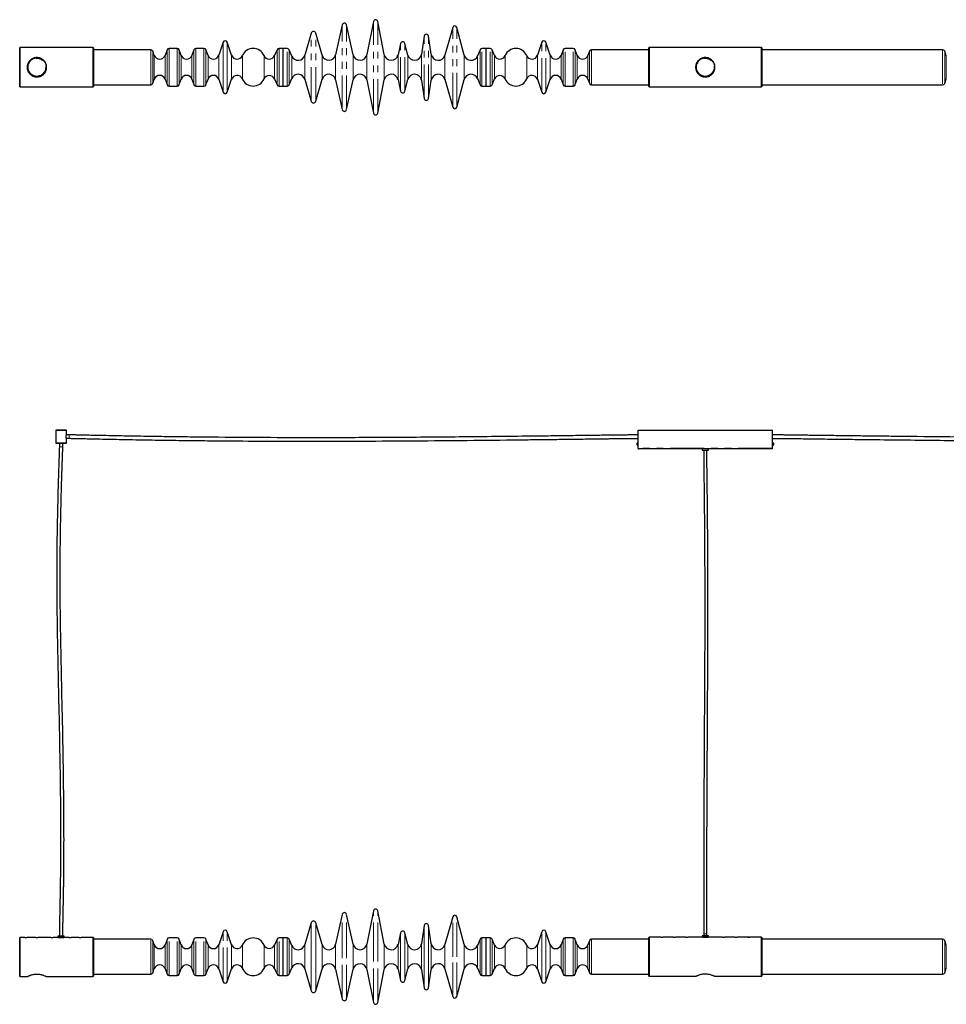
# Model space of a CAD drawing. Header units: millimetres. Extents: x 350 to 3714, y 780 to 2611.
# Tile 1 of 2: x 350 to 2073, y 780 to 2611. Entities that reach past the tile are written whole.
import ezdxf

# ---------------------------------------------------------------- set-up
doc = ezdxf.new("R2010")
doc.units = ezdxf.units.MM
doc.header["$LTSCALE"] = 10
doc.linetypes.add('PHANTOM', pattern=[12.7, 6.35, -1.27, 1.27, -1.27, 1.27, -1.27])

msp = doc.modelspace()

# ---------------------------------------------------------------- linework, layer by layer
at = {"color": 7, "linetype": 'Continuous', "lineweight": 25}
for p, q in [((950.1, 2601.8), (937.7, 2546.1)), ((970.3, 2546.1), (957.9, 2601.8)), ((1008.1, 2608.2), (995.7, 2546.4)), ((1028.2, 2546.4), (1015.9, 2608.2)), ((892.2, 2586.2), (880.5, 2545.3)), ((912.5, 2545.3), (900.8, 2586.2)), ((1155.6, 2597), (1141, 2545.4)), ((1176.9, 2545.6), (1163.4, 2596.9)), ((728.6, 2569.4), (720.5, 2545.2)), ((744.3, 2545.2), (736.2, 2569.4)), ((1058.6, 2567.3), (1053.7, 2546)), ((1071.9, 2545.7), (1066.4, 2567.4)), ((1102.5, 2581), (1097.3, 2547)), ((1115.6, 2547), (1110.4, 2581)), ((1321.1, 2569.4), (1313, 2545.2)), ((1336.8, 2545.2), (1328.7, 2569.4)), ((350.4, 2559.4), (350.1, 2559.1)), ((350.1, 2486.7), (350.1, 2559.1)), ((486.6, 2559.4), (350.4, 2559.4)), ((350.4, 2559.4), (350.4, 2486.4)), ((487.1, 2558.9), (486.6, 2559.4)), ((486.6, 2486.4), (486.6, 2559.4)), ((487.1, 2558.9), (487.1, 2486.9)), ((593.8, 2555.4), (487.1, 2555.4)), ((600.4, 2544.9), (597.5, 2552.8)), ((624.2, 2555.3), (620.4, 2544.9)), ((642.9, 2557.9), (627.9, 2557.9)), ((650.4, 2544.9), (646.6, 2555.3)), ((674.2, 2555.3), (670.4, 2544.9)), ((692.9, 2557.9), (677.9, 2557.9)), ((700.4, 2544.9), (696.6, 2555.3)), ((828.7, 2555.5), (824.1, 2544.6)), ((839.9, 2557.9), (832.4, 2557.9)), ((847.4, 2557.9), (839.9, 2557.9)), ((839.9, 2487.9), (839.9, 2557.9)), ((839.9, 2522.9), (839.9, 2557.9)), ((856, 2543.8), (851.1, 2555.5)), ((1206.2, 2555.4), (1201.5, 2544)), ((1217.4, 2557.9), (1209.9, 2557.9)), ((1224.9, 2557.9), (1217.4, 2557.9)), ((1217.4, 2487.9), (1217.4, 2557.9)), ((1217.4, 2487.9), (1217.4, 2557.9)), ((1233.2, 2544.6), (1228.6, 2555.5)), ((1360.7, 2555.3), (1356.9, 2544.9)), ((1379.4, 2557.9), (1364.4, 2557.9)), ((1386.9, 2544.9), (1383.1, 2555.3)), ((1409.8, 2552.8), (1406.9, 2544.9)), ((1520.1, 2555.4), (1413.5, 2555.4)), ((1520.6, 2559.4), (1520.1, 2558.9)), ((1520.1, 2486.9), (1520.1, 2558.9)), ((1729.6, 2559.4), (1520.6, 2559.4)), ((1520.6, 2559.4), (1520.6, 2486.4)), ((1730.1, 2558.9), (1729.6, 2559.4)), ((1729.6, 2486.4), (1729.6, 2559.4)), ((1730.1, 2558.9), (1730.1, 2486.9)), ((2066.6, 2555.4), (1730.1, 2555.4)), ((2073.4, 2544.5), (2070.4, 2552.8)), ((839.9, 2487.9), (839.9, 2522.9)), ((597.5, 2493.1), (600.4, 2500.9)), ((620.4, 2500.9), (624.2, 2490.6)), ((646.6, 2490.6), (650.4, 2500.9)), ((670.4, 2500.9), (674.2, 2490.6)), ((696.6, 2490.6), (700.4, 2500.9)), ((720.5, 2500.7), (728.6, 2476.4)), ((736.2, 2476.4), (744.3, 2500.7)), ((824.1, 2501.2), (828.7, 2490.4)), ((851.1, 2490.4), (856, 2502)), ((880.5, 2500.5), (892.2, 2459.7)), ((900.8, 2459.7), (912.5, 2500.5)), ((937.7, 2499.8), (950.1, 2444.1)), ((957.9, 2444.1), (970.3, 2499.8)), ((995.7, 2499.5), (1008.1, 2437.6)), ((1015.9, 2437.6), (1028.2, 2499.5)), ((1053.7, 2499.9), (1058.6, 2478.5)), ((1066.4, 2478.4), (1071.9, 2500.1)), ((1097.3, 2498.9), (1102.5, 2464.8)), ((1110.4, 2464.8), (1115.6, 2498.9)), ((1141, 2500.5), (1155.6, 2448.8)), ((1163.4, 2448.9), (1176.9, 2500.2)), ((1201.5, 2501.8), (1206.2, 2490.4)), ((1228.6, 2490.4), (1233.2, 2501.2)), ((1313, 2500.7), (1321.1, 2476.4)), ((1328.7, 2476.4), (1336.8, 2500.7)), ((1356.9, 2500.9), (1360.7, 2490.6)), ((1383.1, 2490.6), (1386.9, 2500.9)), ((1406.9, 2500.9), (1409.8, 2493.1)), ((2070.4, 2493.1), (2073.4, 2501.3)), ((350.1, 2486.7), (350.4, 2486.4)), ((350.4, 2486.4), (486.6, 2486.4)), ((486.6, 2486.4), (487.1, 2486.9)), ((487.1, 2490.4), (593.8, 2490.4)), ((627.9, 2487.9), (642.9, 2487.9)), ((677.9, 2487.9), (692.9, 2487.9)), ((832.4, 2487.9), (839.9, 2487.9)), ((839.9, 2487.9), (847.4, 2487.9)), ((1209.9, 2487.9), (1217.4, 2487.9)), ((1217.4, 2487.9), (1224.9, 2487.9)), ((1364.4, 2487.9), (1379.4, 2487.9)), ((1413.5, 2490.4), (1520.1, 2490.4)), ((1520.1, 2486.9), (1520.6, 2486.4)), ((1520.6, 2486.4), (1729.6, 2486.4)), ((1729.6, 2486.4), (1730.1, 2486.9)), ((1730.1, 2490.4), (2066.6, 2490.4)), ((417.4, 1848), (417.1, 1847.7)), ((417.1, 1847.7), (417.1, 1824)), ((437.1, 1847.7), (417.1, 1847.7)), ((417.4, 1848), (436.8, 1848)), ((436.6, 1833), (436.6, 1836.2)), ((437.1, 1833), (436.6, 1833)), ((437.1, 1847.7), (436.8, 1848)), ((437.1, 1839.4), (437.1, 1847.7)), ((442.1, 1839.2), (437.1, 1839.2)), ((437.1, 1832.8), (442.1, 1832.8)), ((437.1, 1824), (437.1, 1832.8)), ((1500.1, 1814.5), (1500.1, 1848)), ((1500.1, 1848), (1750.1, 1848)), ((1750.1, 1814.5), (1750.1, 1848)), ((417.1, 1824), (417.6, 1823.5)), ((417.1, 1824), (437.1, 1824)), ((436.6, 1823.5), (417.6, 1823.5)), ((423.9, 1823.5), (423.9, 1817)), ((430.3, 1817), (430.3, 1823.5)), ((436.6, 1823.5), (437.1, 1824)), ((1498.5, 1820.5), (1498.5, 1823.5)), ((1500.1, 1824.8), (1499.8, 1824.8)), ((1499.8, 1819.1), (1500.1, 1819.1)), ((1750.4, 1824.8), (1750.1, 1824.8)), ((1750.1, 1819.1), (1750.4, 1819.1)), ((1751.8, 1823.5), (1751.8, 1820.5)), ((1748.6, 1813), (1501.6, 1813)), ((1619.1, 1813), (1619.1, 1810.5)), ((1619.1, 1810.5), (1631.1, 1810.5)), ((1631.1, 1810.5), (1631.1, 1813)), ((1008.1, 953.7), (995.7, 891.9)), ((1028.2, 891.9), (1015.9, 953.7)), ((950.1, 947.3), (937.7, 891.6)), ((970.3, 891.6), (957.9, 947.3)), ((1155.6, 942.6), (1141, 890.9)), ((1176.9, 891.1), (1163.4, 942.5)), ((892.2, 931.7), (880.5, 890.9)), ((912.5, 890.9), (900.8, 931.7)), ((1102.5, 926.6), (1097.3, 892.5)), ((1115.6, 892.5), (1110.4, 926.6)), ((350.4, 904.5), (350.1, 904.2)), ((350.1, 868), (350.1, 904.2)), ((359.6, 904.5), (350.4, 904.5)), ((350.4, 904.5), (350.4, 868)), ((367.8, 904.5), (363.6, 904.5)), ((380.1, 904.5), (374.5, 904.5)), ((389.8, 904.5), (384.1, 904.5)), ((408.1, 904.5), (396.5, 904.5)), ((421.1, 904.5), (412.1, 904.5)), ((421.1, 907), (421.1, 904.5)), ((433.1, 907), (421.1, 907)), ((433.1, 904.5), (421.1, 904.5)), ((433.1, 904.5), (433.1, 907)), ((442.1, 904.5), (433.1, 904.5)), ((460.6, 904.5), (446.1, 904.5)), ((460.8, 904.5), (461.7, 904.5)), ((461.7, 904.5), (464.4, 904.5)), ((486.6, 904.5), (464.6, 904.5)), ((487.1, 904), (486.6, 904.5)), ((486.6, 868), (486.6, 904.5)), ((487.1, 904), (487.1, 868)), ((593.8, 901), (487.1, 901)), ((600.4, 890.5), (597.5, 898.3)), ((624.2, 900.8), (620.4, 890.5)), ((642.9, 903.5), (627.9, 903.5)), ((650.4, 890.5), (646.6, 900.8)), ((674.2, 900.8), (670.4, 890.5)), ((692.9, 903.5), (677.9, 903.5)), ((700.4, 890.5), (696.6, 900.8)), ((728.6, 915), (720.5, 890.7)), ((744.3, 890.7), (736.2, 915)), ((828.7, 901), (824.1, 890.2)), ((839.9, 903.5), (832.4, 903.5)), ((847.4, 903.5), (839.9, 903.5)), ((839.9, 868.5), (839.9, 903.5)), ((839.9, 833.5), (839.9, 903.5)), ((856, 889.4), (851.1, 901)), ((1058.6, 912.9), (1053.7, 891.5)), ((1071.9, 891.3), (1066.4, 912.9)), ((1206.2, 901), (1201.5, 889.5)), ((1217.4, 903.5), (1209.9, 903.5)), ((1224.9, 903.5), (1217.4, 903.5)), ((1217.4, 868.5), (1217.4, 903.5)), ((1217.4, 868.5), (1217.4, 903.5)), ((1233.2, 890.2), (1228.6, 901)), ((1321.1, 915), (1313, 890.7)), ((1336.8, 890.7), (1328.7, 915)), ((1360.7, 900.8), (1356.9, 890.5)), ((1379.4, 903.5), (1364.4, 903.5)), ((1386.9, 890.5), (1383.1, 900.8)), ((1409.8, 898.3), (1406.9, 890.5)), ((1520.1, 901), (1413.5, 901)), ((1520.6, 905), (1520.1, 904.5)), ((1520.1, 868.5), (1520.1, 904.5)), ((1542.2, 905), (1520.6, 905)), ((1520.6, 905), (1520.6, 868.5)), ((1542.4, 905), (1543.1, 905)), ((1543.1, 905), (1546, 905)), ((1565.9, 905), (1546.2, 905)), ((1589, 905), (1569.9, 905)), ((1610.8, 905), (1593, 905)), ((1619.1, 905), (1617.5, 905)), ((1619.1, 907.5), (1619.1, 905)), ((1631.1, 907.5), (1619.1, 907.5)), ((1631.1, 905), (1619.1, 905)), ((1622.2, 911), (1622.2, 907.5)), ((1628.1, 907.5), (1628.1, 911)), ((1631.1, 905), (1631.1, 907.5)), ((1632.8, 905), (1631.1, 905)), ((1657.2, 905), (1639.5, 905)), ((1680.3, 905), (1661.2, 905)), ((1703.6, 905), (1684.3, 905)), ((1704.2, 905), (1707.8, 905)), ((1729.6, 905), (1707.8, 905)), ((1730.1, 904.5), (1729.6, 905)), ((1729.6, 868.5), (1729.6, 905)), ((1730.1, 904.5), (1730.1, 868.5)), ((2066.6, 901), (1730.1, 901)), ((2073.4, 890.1), (2070.4, 898.3)), ((350.1, 831.8), (350.1, 868)), ((350.4, 868), (350.4, 831.5)), ((486.6, 831.5), (486.6, 868)), ((487.1, 868), (487.1, 832)), ((839.9, 833.5), (839.9, 868.5)), ((1217.4, 833.5), (1217.4, 868.5)), ((1217.4, 833.5), (1217.4, 868.5)), ((1520.1, 832.5), (1520.1, 868.5)), ((1520.6, 868.5), (1520.6, 832)), ((1729.6, 832), (1729.6, 868.5)), ((1730.1, 868.5), (1730.1, 832.5)), ((597.5, 838.6), (600.4, 846.5)), ((620.4, 846.5), (624.2, 836.1)), ((646.6, 836.1), (650.4, 846.5)), ((670.4, 846.5), (674.2, 836.1)), ((696.6, 836.1), (700.4, 846.5)), ((720.5, 846.2), (728.6, 821.9)), ((736.2, 821.9), (744.3, 846.2)), ((824.1, 846.8), (828.7, 835.9)), ((851.1, 835.9), (856, 847.5)), ((880.5, 846), (892.2, 805.2)), ((900.8, 805.2), (912.5, 846)), ((937.7, 845.3), (950.1, 789.6)), ((957.9, 789.6), (970.3, 845.3)), ((995.7, 845), (1008.1, 783.2)), ((1015.9, 783.2), (1028.2, 845)), ((1053.7, 845.4), (1058.6, 824.1)), ((1066.4, 824), (1071.9, 845.7)), ((1097.3, 844.4), (1102.5, 810.4)), ((1110.4, 810.4), (1115.6, 844.4)), ((1141, 846), (1155.6, 794.4)), ((1163.4, 794.4), (1176.9, 845.8)), ((1201.5, 847.4), (1206.2, 835.9)), ((1228.6, 835.9), (1233.2, 846.8)), ((1313, 846.2), (1321.1, 821.9)), ((1328.7, 821.9), (1336.8, 846.2)), ((1356.9, 846.5), (1360.7, 836.1)), ((1383.1, 836.1), (1386.9, 846.5)), ((1406.9, 846.5), (1409.8, 838.6)), ((2070.4, 838.6), (2073.4, 846.9)), ((350.1, 831.8), (350.4, 831.5)), ((350.4, 831.5), (364.1, 831.5)), ((400.1, 831.5), (486.6, 831.5)), ((486.6, 831.5), (487.1, 832)), ((487.1, 836), (593.8, 836)), ((627.9, 833.5), (642.9, 833.5)), ((677.9, 833.5), (692.9, 833.5)), ((832.4, 833.5), (839.9, 833.5)), ((839.9, 833.5), (847.4, 833.5)), ((1209.9, 833.5), (1217.4, 833.5)), ((1217.4, 833.5), (1224.9, 833.5)), ((1364.4, 833.5), (1379.4, 833.5)), ((1413.5, 836), (1520.1, 836)), ((1520.1, 832.5), (1520.6, 832)), ((1520.6, 832), (1607.1, 832)), ((1643.1, 832), (1729.6, 832)), ((1729.6, 832), (1730.1, 832.5)), ((1730.1, 836), (2066.6, 836))]:
    msp.add_line(p, q, dxfattribs=at)
at = {"color": 7, "linetype": 'PHANTOM', "lineweight": 18}
for p, q in [((950.1, 2444.1), (950.1, 2601.8)), ((957.9, 2444.1), (957.9, 2601.8)), ((1008.1, 2437.6), (1008.1, 2608.2)), ((1015.9, 2437.6), (1015.9, 2608.2)), ((892.2, 2459.7), (892.2, 2586.2)), ((900.8, 2459.7), (900.8, 2586.2)), ((1155.6, 2448.8), (1155.6, 2597)), ((1163.4, 2448.9), (1163.4, 2596.9)), ((728.6, 2522.9), (728.6, 2569.4)), ((736.2, 2522.9), (736.2, 2569.4)), ((1058.6, 2478.5), (1058.6, 2567.3)), ((1066.4, 2478.4), (1066.4, 2567.4)), ((1102.5, 2464.8), (1102.5, 2581)), ((1110.4, 2464.8), (1110.4, 2581)), ((1321.1, 2476.4), (1321.1, 2569.4)), ((1328.7, 2476.4), (1328.7, 2569.4)), ((593.8, 2522.9), (593.8, 2555.4)), ((597.5, 2522.9), (597.5, 2552.8)), ((624.2, 2522.9), (624.2, 2555.3)), ((627.9, 2522.9), (627.9, 2557.9)), ((642.9, 2522.9), (642.9, 2557.9)), ((646.6, 2522.9), (646.6, 2555.3)), ((674.2, 2522.9), (674.2, 2555.3)), ((677.9, 2522.9), (677.9, 2557.9)), ((692.9, 2522.9), (692.9, 2557.9)), ((696.6, 2522.9), (696.6, 2555.3)), ((828.7, 2522.9), (828.7, 2555.5)), ((832.4, 2522.9), (832.4, 2557.9)), ((847.4, 2487.9), (847.4, 2557.9)), ((851.1, 2490.4), (851.1, 2555.5)), ((937.7, 2499.8), (937.7, 2546.1)), ((970.3, 2499.8), (970.3, 2546.1)), ((995.7, 2499.5), (995.7, 2546.4)), ((1028.2, 2499.5), (1028.2, 2546.4)), ((1053.7, 2499.9), (1053.7, 2546)), ((1097.3, 2498.9), (1097.3, 2547)), ((1115.6, 2498.9), (1115.6, 2547)), ((1206.2, 2490.4), (1206.2, 2555.4)), ((1209.9, 2487.9), (1209.9, 2557.9)), ((1224.9, 2487.9), (1224.9, 2557.9)), ((1228.6, 2490.4), (1228.6, 2555.5)), ((1360.7, 2490.6), (1360.7, 2555.3)), ((1364.4, 2487.9), (1364.4, 2557.9)), ((1379.4, 2487.9), (1379.4, 2557.9)), ((1383.1, 2490.6), (1383.1, 2555.3)), ((1409.8, 2493.1), (1409.8, 2552.8)), ((1413.5, 2490.4), (1413.5, 2555.4)), ((2066.6, 2555.4), (2066.6, 2490.4)), ((2070.4, 2552.8), (2070.4, 2493.1)), ((600.4, 2522.9), (600.4, 2544.9)), ((620.4, 2522.9), (620.4, 2544.9)), ((650.4, 2522.9), (650.4, 2544.9)), ((670.4, 2522.9), (670.4, 2544.9)), ((700.4, 2522.9), (700.4, 2544.9)), ((720.5, 2522.9), (720.5, 2545.2)), ((744.3, 2522.9), (744.3, 2545.2)), ((764.2, 2522.9), (764.2, 2544.5)), ((804.5, 2522.9), (804.5, 2544.6)), ((824.1, 2522.9), (824.1, 2544.6)), ((856, 2502), (856, 2543.8)), ((880.5, 2500.5), (880.5, 2545.3)), ((912.5, 2500.5), (912.5, 2545.3)), ((1071.9, 2500.1), (1071.9, 2545.7)), ((1141, 2500.5), (1141, 2545.4)), ((1176.9, 2500.2), (1176.9, 2545.6)), ((1201.5, 2501.8), (1201.5, 2544)), ((1233.2, 2501.2), (1233.2, 2544.6)), ((1252.8, 2501.2), (1252.8, 2544.6)), ((1293.1, 2501.4), (1293.1, 2544.5)), ((1313, 2500.7), (1313, 2545.2)), ((1336.8, 2500.7), (1336.8, 2545.2)), ((1356.9, 2500.9), (1356.9, 2544.9)), ((1386.9, 2500.9), (1386.9, 2544.9)), ((1406.9, 2500.9), (1406.9, 2544.9)), ((2073.4, 2544.5), (2073.4, 2501.3)), ((593.8, 2490.4), (593.8, 2522.9)), ((597.5, 2493.1), (597.5, 2522.9)), ((600.4, 2500.9), (600.4, 2522.9)), ((620.4, 2500.9), (620.4, 2522.9)), ((624.2, 2490.6), (624.2, 2522.9)), ((627.9, 2487.9), (627.9, 2522.9)), ((642.9, 2487.9), (642.9, 2522.9)), ((646.6, 2490.6), (646.6, 2522.9)), ((650.4, 2500.9), (650.4, 2522.9)), ((670.4, 2500.9), (670.4, 2522.9)), ((674.2, 2490.6), (674.2, 2522.9)), ((677.9, 2487.9), (677.9, 2522.9)), ((692.9, 2487.9), (692.9, 2522.9)), ((696.6, 2490.6), (696.6, 2522.9)), ((700.4, 2500.9), (700.4, 2522.9)), ((720.5, 2500.7), (720.5, 2522.9)), ((728.6, 2476.4), (728.6, 2522.9)), ((736.2, 2476.4), (736.2, 2522.9)), ((744.3, 2500.7), (744.3, 2522.9)), ((764.2, 2501.4), (764.2, 2522.9)), ((804.5, 2501.2), (804.5, 2522.9)), ((824.1, 2501.2), (824.1, 2522.9)), ((828.7, 2490.4), (828.7, 2522.9)), ((832.4, 2487.9), (832.4, 2522.9)), ((442.1, 1832.8), (442.1, 1839.2)), ((430.3, 1817), (423.9, 1817)), ((1499.8, 1819.1), (1499.8, 1824.8)), ((1750.1, 1814.5), (1500.1, 1814.5)), ((1750.4, 1824.8), (1750.4, 1819.1)), ((1008.1, 868.5), (1008.1, 953.7)), ((1015.9, 868.5), (1015.9, 953.7)), ((950.1, 868.5), (950.1, 947.3)), ((957.9, 868.5), (957.9, 947.3)), ((1155.6, 868.5), (1155.6, 942.6)), ((1163.4, 868.5), (1163.4, 942.5)), ((892.2, 868.5), (892.2, 931.7)), ((900.8, 868.5), (900.8, 931.7)), ((1102.5, 868.5), (1102.5, 926.6)), ((1110.4, 868.5), (1110.4, 926.6)), ((593.8, 836), (593.8, 901)), ((597.5, 838.6), (597.5, 898.3)), ((624.2, 836.1), (624.2, 900.8)), ((627.9, 833.5), (627.9, 903.5)), ((642.9, 833.5), (642.9, 903.5)), ((646.6, 836.1), (646.6, 900.8)), ((674.2, 836.1), (674.2, 900.8)), ((677.9, 833.5), (677.9, 903.5)), ((692.9, 833.5), (692.9, 903.5)), ((696.6, 836.1), (696.6, 900.8)), ((728.6, 821.9), (728.6, 915)), ((736.2, 821.9), (736.2, 915)), ((828.7, 835.9), (828.7, 901)), ((832.4, 833.5), (832.4, 903.5)), ((847.4, 868.5), (847.4, 903.5)), ((851.1, 868.5), (851.1, 901)), ((1058.6, 868.5), (1058.6, 912.9)), ((1066.4, 868.5), (1066.4, 912.9)), ((1206.2, 868.5), (1206.2, 901)), ((1209.9, 868.5), (1209.9, 903.5)), ((1224.9, 868.5), (1224.9, 903.5)), ((1228.6, 868.5), (1228.6, 901)), ((1321.1, 868.5), (1321.1, 915)), ((1328.7, 868.5), (1328.7, 915)), ((1360.7, 868.5), (1360.7, 900.8)), ((1364.4, 868.5), (1364.4, 903.5)), ((1379.4, 868.5), (1379.4, 903.5)), ((1383.1, 868.5), (1383.1, 900.8)), ((1409.8, 868.5), (1409.8, 898.3)), ((1413.5, 868.5), (1413.5, 901)), ((1622.2, 911), (1628.1, 911)), ((2066.6, 901), (2066.6, 836)), ((2070.4, 898.3), (2070.4, 838.6)), ((600.4, 846.5), (600.4, 890.5)), ((620.4, 846.5), (620.4, 890.5)), ((650.4, 846.5), (650.4, 890.5)), ((670.4, 846.5), (670.4, 890.5)), ((700.4, 846.5), (700.4, 890.5)), ((720.5, 846.2), (720.5, 890.7)), ((744.3, 846.2), (744.3, 890.7)), ((764.2, 846.9), (764.2, 890)), ((804.5, 846.8), (804.5, 890.2)), ((824.1, 846.8), (824.1, 890.2)), ((856, 868.5), (856, 889.4)), ((880.5, 868.5), (880.5, 890.9)), ((912.5, 868.5), (912.5, 890.9)), ((937.7, 868.5), (937.7, 891.6)), ((970.3, 868.5), (970.3, 891.6)), ((995.7, 868.5), (995.7, 891.9)), ((1028.2, 868.5), (1028.2, 891.9)), ((1053.7, 868.5), (1053.7, 891.5)), ((1071.9, 868.5), (1071.9, 891.3)), ((1097.3, 868.5), (1097.3, 892.5)), ((1115.6, 868.5), (1115.6, 892.5)), ((1141, 868.5), (1141, 890.9)), ((1176.9, 868.5), (1176.9, 891.1)), ((1201.5, 868.5), (1201.5, 889.5)), ((1233.2, 868.5), (1233.2, 890.2)), ((1252.8, 868.5), (1252.8, 890.2)), ((1293.1, 868.5), (1293.1, 890)), ((1313, 868.5), (1313, 890.7)), ((1336.8, 868.5), (1336.8, 890.7)), ((1356.9, 868.5), (1356.9, 890.5)), ((1386.9, 868.5), (1386.9, 890.5)), ((1406.9, 868.5), (1406.9, 890.5)), ((2073.4, 890.1), (2073.4, 846.9)), ((847.4, 833.5), (847.4, 868.5)), ((851.1, 835.9), (851.1, 868.5)), ((856, 847.5), (856, 868.5)), ((880.5, 846), (880.5, 868.5)), ((892.2, 805.2), (892.2, 868.5)), ((900.8, 805.2), (900.8, 868.5)), ((912.5, 846), (912.5, 868.5)), ((937.7, 845.3), (937.7, 868.5)), ((950.1, 789.6), (950.1, 868.5)), ((957.9, 789.6), (957.9, 868.5)), ((970.3, 845.3), (970.3, 868.5)), ((995.7, 845), (995.7, 868.5)), ((1008.1, 783.2), (1008.1, 868.5)), ((1015.9, 783.2), (1015.9, 868.5)), ((1028.2, 845), (1028.2, 868.5)), ((1053.7, 845.4), (1053.7, 868.5)), ((1058.6, 824.1), (1058.6, 868.5)), ((1066.4, 824), (1066.4, 868.5)), ((1071.9, 845.7), (1071.9, 868.5)), ((1097.3, 844.4), (1097.3, 868.5)), ((1102.5, 810.4), (1102.5, 868.5)), ((1110.4, 810.4), (1110.4, 868.5)), ((1115.6, 844.4), (1115.6, 868.5)), ((1141, 846), (1141, 868.5)), ((1155.6, 794.4), (1155.6, 868.5)), ((1163.4, 794.4), (1163.4, 868.5)), ((1176.9, 845.8), (1176.9, 868.5)), ((1201.5, 847.4), (1201.5, 868.5)), ((1206.2, 835.9), (1206.2, 868.5)), ((1209.9, 833.5), (1209.9, 868.5)), ((1224.9, 833.5), (1224.9, 868.5)), ((1228.6, 835.9), (1228.6, 868.5)), ((1233.2, 846.8), (1233.2, 868.5)), ((1252.8, 846.8), (1252.8, 868.5)), ((1293.1, 846.9), (1293.1, 868.5)), ((1313, 846.2), (1313, 868.5)), ((1321.1, 821.9), (1321.1, 868.5)), ((1328.7, 821.9), (1328.7, 868.5)), ((1336.8, 846.2), (1336.8, 868.5)), ((1356.9, 846.5), (1356.9, 868.5)), ((1360.7, 836.1), (1360.7, 868.5)), ((1364.4, 833.5), (1364.4, 868.5)), ((1379.4, 833.5), (1379.4, 868.5)), ((1383.1, 836.1), (1383.1, 868.5)), ((1386.9, 846.5), (1386.9, 868.5)), ((1406.9, 846.5), (1406.9, 868.5)), ((1409.8, 838.6), (1409.8, 868.5)), ((1413.5, 836), (1413.5, 868.5))]:
    msp.add_line(p, q, dxfattribs=at)
at = {"color": 7, "linetype": 'Continuous', "lineweight": 25}
for centre in [(382.1, 2522.9), (1625.1, 2522.9)]:
    msp.add_circle(centre, 17.5, dxfattribs=at)
at = {"color": 7, "linetype": 'PHANTOM', "lineweight": 18}
for centre in [(382.1, 2522.9), (1625.1, 2522.9)]:
    msp.add_circle(centre, 16.5, dxfattribs=at)
at = {"color": 7, "linetype": 'Continuous', "lineweight": 25}
for centre, radius, start, end in [((954, 2600.9), 4, 12.558, 167.442), ((1012, 2607.4), 4, 11.2773, 168.7227), ((896.5, 2585), 4.46, 16, 164), ((1106.5, 2580.4), 4, 8.6703, 171.3297), ((1159.5, 2595.9), 4, 14.7987, 164.1663), ((732.4, 2568.2), 4, 18.499, 161.501), ((1062.5, 2566.4), 4, 14.2894, 166.9678), ((1324.9, 2568.2), 4, 18.499, 161.501), ((593.8, 2551.4), 4, 20, 90), ((627.9, 2553.9), 4, 90, 160), ((642.9, 2553.9), 4, 20, 90), ((677.9, 2553.9), 4, 90, 160), ((692.9, 2553.9), 4, 20, 90), ((784.4, 2536.1), 21.9, 23.0579, 157.3801), ((832.4, 2553.9), 4, 90, 156.9421), ((847.4, 2553.9), 4, 23, 90), ((925, 2548.9), 13, 196, 347.442), ((983, 2548.9), 13, 192.558, 348.7227), ((1041, 2548.9), 13, 191.2773, 346.9678), ((1084.5, 2548.9), 13, 194.2894, 351.3297), ((1128.5, 2548.9), 13, 188.6703, 344.1663), ((1209.9, 2553.9), 4, 90, 157.7659), ((1224.9, 2553.9), 4, 23.0579, 90), ((1272.9, 2536.1), 21.9, 22.6199, 156.9421), ((1364.4, 2553.9), 4, 90, 160), ((1379.4, 2553.9), 4, 20, 90), ((1413.5, 2551.4), 4, 90, 160), ((2066.6, 2551.4), 4, 19.8151, 90), ((610.4, 2548.6), 10.6, 200, 340), ((660.4, 2548.6), 10.6, 200, 340), ((710.4, 2548.6), 10.6, 200, 341.501), ((754.4, 2548.6), 10.6, 198.499, 337.3801), ((814.3, 2548.8), 10.6, 203.0579, 336.9421), ((868, 2548.9), 13, 203, 344), ((1189.5, 2548.9), 13, 194.7987, 337.7659), ((1243, 2548.8), 10.6, 203.0579, 336.9421), ((1302.9, 2548.6), 10.6, 202.6199, 341.501), ((1346.9, 2548.6), 10.6, 198.499, 340), ((1396.9, 2548.6), 10.6, 200, 340), ((868, 2496.9), 13, 16, 157), ((925, 2496.9), 13, 12.558, 164), ((983, 2496.9), 13, 11.2773, 167.442), ((1041, 2496.9), 13, 13.0322, 168.7227), ((1084.5, 2496.9), 13, 8.6703, 165.7106), ((1128.5, 2496.9), 13, 15.8337, 171.3297), ((1189.5, 2496.9), 13, 22.2341, 165.2013), ((593.8, 2494.4), 4, 270, 340), ((610.4, 2497.3), 10.6, 20, 160), ((660.4, 2497.3), 10.6, 20, 160), ((710.4, 2497.3), 10.6, 18.499, 160), ((754.4, 2497.3), 10.6, 22.6199, 161.501), ((784.4, 2509.8), 21.9, 202.6199, 336.9421), ((814.3, 2497.1), 10.6, 23.0579, 156.9421), ((1243, 2497.1), 10.6, 23.0579, 156.9421), ((1272.9, 2509.8), 21.9, 203.0579, 337.3801), ((1302.9, 2497.3), 10.6, 18.499, 157.3801), ((1346.9, 2497.3), 10.6, 20, 161.501), ((1396.9, 2497.3), 10.6, 20, 160), ((1413.5, 2494.4), 4, 200, 270), ((2066.6, 2494.4), 4, 270, 340.1849), ((627.9, 2491.9), 4, 200, 270), ((642.9, 2491.9), 4, 270, 340), ((677.9, 2491.9), 4, 200, 270), ((692.9, 2491.9), 4, 270, 340), ((732.4, 2477.7), 4, 198.499, 341.501), ((832.4, 2491.9), 4, 203.0579, 270), ((847.4, 2491.9), 4, 270, 337), ((1062.5, 2479.4), 4, 193.0322, 345.7106), ((1209.9, 2491.9), 4, 202.2341, 270), ((1224.9, 2491.9), 4, 270, 336.9421), ((1324.9, 2477.7), 4, 198.499, 341.501), ((1364.4, 2491.9), 4, 200, 270), ((1379.4, 2491.9), 4, 270, 340), ((896.5, 2460.9), 4.46, 196, 344), ((1106.5, 2465.4), 4, 188.6703, 351.3297), ((954, 2444.9), 4, 192.558, 347.442), ((1012, 2438.4), 4, 191.2773, 348.7227), ((1159.5, 2449.9), 4, 195.8337, 345.2013), ((1499.8, 1823.5), 1.35, 90, 180), ((1499.8, 1820.5), 1.35, 180, 270), ((1750.4, 1823.5), 1.35, 0, 90), ((1750.4, 1820.5), 1.35, 270, 0), ((1012, 953), 4, 11.2773, 168.7227), ((896.5, 930.5), 4.46, 16, 164), ((954, 946.5), 4, 12.558, 167.442), ((1159.5, 941.5), 4, 14.7987, 164.1663), ((732.4, 913.7), 4, 18.499, 161.501), ((1062.5, 912), 4, 14.2894, 166.9678), ((1106.5, 926), 4, 8.6703, 171.3297), ((1324.9, 913.7), 4, 18.499, 161.501), ((361.6, 940.9), 36.5, 266.8611, 273.1005), ((382.1, 940.9), 36.5, 266.8611, 273.1005), ((410.1, 940.9), 36.5, 266.8611, 273.1005), ((427.1, 940.8), 36.7, 261.7706, 278.1252), ((444.1, 940.9), 36.5, 266.8611, 273.1005), ((462.6, 940.9), 36.5, 266.8611, 273.1005), ((593.8, 897), 4, 20, 90), ((627.9, 899.5), 4, 90, 160), ((642.9, 899.5), 4, 20, 90), ((677.9, 899.5), 4, 90, 160), ((692.9, 899.5), 4, 20, 90), ((784.4, 881.6), 21.9, 23.0579, 157.3801), ((832.4, 899.5), 4, 90, 156.9421), ((847.4, 899.5), 4, 23, 90), ((1209.9, 899.5), 4, 90, 157.7659), ((1224.9, 899.5), 4, 23.0579, 90), ((1272.9, 881.6), 21.9, 22.6199, 156.9421), ((1364.4, 899.5), 4, 90, 160), ((1379.4, 899.5), 4, 20, 90), ((1413.5, 897), 4, 90, 160), ((1544.2, 941.4), 36.5, 266.8611, 273.1005), ((1567.9, 941.4), 36.5, 266.8611, 273.1005), ((1591, 941.4), 36.5, 266.8611, 273.1005), ((1625.1, 941.3), 36.7, 261.7706, 278.1252), ((1659.2, 941.4), 36.5, 266.8611, 273.1005), ((1682.3, 941.4), 36.5, 266.8611, 273.1005), ((2066.6, 897), 4, 19.8151, 90), ((610.4, 894.1), 10.6, 200, 340), ((660.4, 894.1), 10.6, 200, 340), ((710.4, 894.1), 10.6, 200, 341.501), ((754.4, 894.1), 10.6, 198.499, 337.3801), ((814.3, 894.3), 10.6, 203.0579, 336.9421), ((868, 894.5), 13, 203, 344), ((925, 894.5), 13, 196, 347.442), ((983, 894.5), 13, 192.558, 348.7227), ((1041, 894.5), 13, 191.2773, 346.9678), ((1084.5, 894.5), 13, 194.2894, 351.3297), ((1128.5, 894.5), 13, 188.6703, 344.1663), ((1189.5, 894.5), 13, 194.7987, 337.7659), ((1243, 894.3), 10.6, 203.0579, 336.9421), ((1302.9, 894.1), 10.6, 202.6199, 341.501), ((1346.9, 894.1), 10.6, 198.499, 340), ((1396.9, 894.1), 10.6, 200, 340), ((610.4, 842.8), 10.6, 20, 160), ((660.4, 842.8), 10.6, 20, 160), ((710.4, 842.8), 10.6, 18.499, 160), ((754.4, 842.8), 10.6, 22.6199, 161.501), ((784.4, 855.3), 21.9, 202.6199, 336.9421), ((814.3, 842.6), 10.6, 23.0579, 156.9421), ((868, 842.5), 13, 16, 157), ((925, 842.5), 13, 12.558, 164), ((983, 842.5), 13, 11.2773, 167.442), ((1041, 842.5), 13, 13.0322, 168.7227), ((1084.5, 842.5), 13, 8.6703, 165.7106), ((1128.5, 842.5), 13, 15.8337, 171.3297), ((1189.5, 842.5), 13, 22.2341, 165.2013), ((1243, 842.6), 10.6, 23.0579, 156.9421), ((1272.9, 855.3), 21.9, 203.0579, 337.3801), ((1302.9, 842.8), 10.6, 18.499, 157.3801), ((1346.9, 842.8), 10.6, 20, 161.501), ((1396.9, 842.8), 10.6, 20, 160), ((593.8, 840), 4, 270, 340), ((627.9, 837.5), 4, 200, 270), ((642.9, 837.5), 4, 270, 340), ((677.9, 837.5), 4, 200, 270), ((692.9, 837.5), 4, 270, 340), ((832.4, 837.5), 4, 203.0579, 270), ((847.4, 837.5), 4, 270, 337), ((1209.9, 837.5), 4, 202.2341, 270), ((1224.9, 837.5), 4, 270, 336.9421), ((1364.4, 837.5), 4, 200, 270), ((1379.4, 837.5), 4, 270, 340), ((1413.5, 840), 4, 200, 270), ((2066.6, 840), 4, 270, 340.1849), ((732.4, 823.2), 4, 198.499, 341.501), ((1062.5, 825), 4, 193.0322, 345.7106), ((1106.5, 811), 4, 188.6703, 351.3297), ((1324.9, 823.2), 4, 198.499, 341.501), ((896.5, 806.4), 4.46, 196, 344), ((954, 790.5), 4, 192.558, 347.442), ((1159.5, 795.5), 4, 195.8337, 345.2013), ((1012, 784), 4, 191.2773, 348.7227)]:
    msp.add_arc(centre, radius, start, end, dxfattribs=at)
for points, knots in [([(364.1, 2522.9), (364.2, 2523.9), (364.3, 2525.8), (365, 2528.5), (366, 2531.1), (367.5, 2533.5), (369.4, 2535.7), (371.6, 2537.6), (374.3, 2539.2), (377.2, 2540.3), (380.3, 2540.9), (383.2, 2541), (386, 2540.6), (388.6, 2539.8), (391, 2538.7), (393.3, 2537.1), (395.4, 2535.2), (397.3, 2532.8), (398.8, 2530), (399.8, 2527.1), (400.2, 2524), (400.1, 2521.1), (399.6, 2518.4), (398.7, 2515.8), (397.5, 2513.3), (395.8, 2511.1), (393.7, 2509), (391.2, 2507.3), (388.4, 2505.9), (385.4, 2505.1), (382.3, 2504.8), (379.5, 2505), (376.8, 2505.7), (374.3, 2506.6), (372, 2508), (369.8, 2509.8), (367.8, 2512), (366.1, 2514.6), (364.9, 2517.5), (364.2, 2520.3), (364.2, 2522.2), (364.1, 2522.9)], [0, 0, 0, 0, 0.0243811, 0.0495171, 0.0738866, 0.098891, 0.1247265, 0.1512104, 0.1788819, 0.2074497, 0.233404, 0.2603199, 0.2833711, 0.3070667, 0.3307207, 0.3549219, 0.3814511, 0.4086826, 0.4362716, 0.4648014, 0.4901341, 0.5163263, 0.5398303, 0.563982, 0.5882168, 0.6130397, 0.6395895, 0.666842, 0.6944585, 0.723042, 0.7480106, 0.7738577, 0.7966758, 0.8200806, 0.8444724, 0.8694326, 0.8966209, 0.9245866, 0.9517661, 0.9799039, 1, 1, 1, 1]), ([(1607.1, 2522.9), (1607.2, 2523.9), (1607.3, 2525.8), (1608, 2528.5), (1609, 2531.1), (1610.5, 2533.5), (1612.4, 2535.7), (1614.6, 2537.6), (1617.3, 2539.2), (1620.2, 2540.3), (1623.3, 2540.9), (1626.2, 2541), (1629, 2540.6), (1631.6, 2539.8), (1634, 2538.7), (1636.3, 2537.1), (1638.4, 2535.2), (1640.3, 2532.8), (1641.8, 2530), (1642.8, 2527.1), (1643.2, 2524), (1643.1, 2521.1), (1642.6, 2518.4), (1641.7, 2515.8), (1640.5, 2513.3), (1638.8, 2511.1), (1636.7, 2509), (1634.2, 2507.3), (1631.4, 2505.9), (1628.4, 2505.1), (1625.3, 2504.8), (1622.5, 2505), (1619.8, 2505.7), (1617.3, 2506.6), (1615, 2508), (1612.8, 2509.8), (1610.8, 2512), (1609.1, 2514.6), (1607.9, 2517.5), (1607.2, 2520.3), (1607.2, 2522.2), (1607.1, 2522.9)], [0, 0, 0, 0, 0.024381, 0.049517, 0.073887, 0.098891, 0.124727, 0.15121, 0.178882, 0.20745, 0.233404, 0.26032, 0.283371, 0.307067, 0.330721, 0.354922, 0.381451, 0.408683, 0.436272, 0.464801, 0.490134, 0.516326, 0.53983, 0.563982, 0.588217, 0.61304, 0.639589, 0.666842, 0.694458, 0.723042, 0.748011, 0.773858, 0.796676, 0.820081, 0.844472, 0.869433, 0.896621, 0.924587, 0.951766, 0.979904, 1, 1, 1, 1]), ([(436.6, 1836.2), (436.6, 1836.4), (436.6, 1836.8), (436.7, 1837.6), (436.9, 1838.5), (437.1, 1839.1), (437.1, 1839.3), (437.2, 1839.4), (437.1, 1839.4), (437.1, 1839.4)], [0, 0, 0, 0, 0.12363, 0.247914, 0.496165, 0.746421, 0.873073, 0.999331, 1, 1, 1, 1]), ([(1500.1, 1839.1), (1500, 1839.1), (1498.8, 1839.1), (1496.3, 1839.1), (1492.5, 1839.1), (1488.2, 1839), (1483.7, 1839), (1479.1, 1838.9), (1473.3, 1838.8), (1466.5, 1838.8), (1458.6, 1838.7), (1448.5, 1838.5), (1436.1, 1838.4), (1421.6, 1838.2), (1399.6, 1837.9), (1370.1, 1837.5), (1323.6, 1836.9), (1268, 1836.3), (1186.4, 1835.4), (1088.4, 1834.5), (979.7, 1833.9), (877.1, 1833.7), (780.4, 1834.1), (701.5, 1834.7), (640.5, 1835.5), (597.2, 1836.1), (561.9, 1836.7), (534.5, 1837.2), (515.2, 1837.6), (500.6, 1837.9), (490.8, 1838.1), (485.3, 1838.2), (479.2, 1838.4), (472.4, 1838.5), (466.2, 1838.7), (460.6, 1838.8), (456, 1838.9), (451.7, 1839), (447.9, 1839.1), (444.7, 1839.1), (442.9, 1839.2), (442.1, 1839.2)], [0, 0, 0, 0, 0.00032, 0.003394, 0.007084, 0.011178, 0.015502, 0.01991, 0.024278, 0.031847, 0.039206, 0.046783, 0.060576, 0.074364, 0.087821, 0.122919, 0.157976, 0.219586, 0.280696, 0.389278, 0.497521, 0.588897, 0.680149, 0.771875, 0.812475, 0.853234, 0.894457, 0.912544, 0.930944, 0.949232, 0.953948, 0.958933, 0.964759, 0.971232, 0.978075, 0.982589, 0.986987, 0.991117, 0.994801, 0.997836, 1, 1, 1, 1]), ([(442.1, 1832.8), (442.8, 1832.8), (444.5, 1832.7), (447.4, 1832.7), (450.9, 1832.6), (454.7, 1832.5), (458.6, 1832.4), (462.5, 1832.4), (466.2, 1832.3), (472.6, 1832.1), (481.7, 1831.9), (496.7, 1831.6), (514.6, 1831.2), (536.7, 1830.8), (559.9, 1830.3), (584.2, 1829.9), (614.7, 1829.4), (651.4, 1828.9), (694.2, 1828.4), (747.9, 1827.9), (812.6, 1827.5), (888.3, 1827.4), (971, 1827.5), (1060.9, 1828), (1158.1, 1828.7), (1233.7, 1829.5), (1287.8, 1830.1), (1320.4, 1830.5), (1353.1, 1830.9), (1386, 1831.3), (1409.6, 1831.6), (1424, 1831.8), (1429, 1831.9), (1434.1, 1831.9), (1439.5, 1832), (1445.9, 1832.1), (1453.5, 1832.2), (1462.2, 1832.3), (1471.4, 1832.4), (1479.1, 1832.5), (1485.2, 1832.6), (1489.5, 1832.6), (1493.5, 1832.7), (1497, 1832.7), (1499.2, 1832.7), (1500.1, 1832.7), (1500.1, 1832.7)], [0, 0, 0, 0, 0.001996, 0.00481, 0.008157, 0.011807, 0.01557, 0.019289, 0.022836, 0.026221, 0.037307, 0.04874, 0.068708, 0.088135, 0.111412, 0.1343, 0.157191, 0.197817, 0.238283, 0.278541, 0.350207, 0.421645, 0.493218, 0.584775, 0.676509, 0.768688, 0.799231, 0.830025, 0.861012, 0.892075, 0.923162, 0.928004, 0.932812, 0.937578, 0.942455, 0.947961, 0.955658, 0.964042, 0.972805, 0.981547, 0.985945, 0.990101, 0.993909, 0.997242, 0.999957, 1, 1, 1, 1]), ([(2808.1, 1839.2), (2807.3, 1839.2), (2805.2, 1839.1), (2801.8, 1839.1), (2797.7, 1839), (2793.3, 1838.9), (2788.8, 1838.8), (2784.5, 1838.7), (2777.8, 1838.5), (2768.5, 1838.3), (2753.5, 1838), (2735.6, 1837.6), (2713.5, 1837.2), (2690.4, 1836.7), (2666, 1836.3), (2635.6, 1835.8), (2598.9, 1835.3), (2556.1, 1834.8), (2502.4, 1834.3), (2437.7, 1833.9), (2362, 1833.8), (2279.3, 1833.9), (2189.4, 1834.4), (2092.2, 1835.1), (2016.6, 1835.9), (1962.5, 1836.5), (1929.9, 1836.9), (1897.2, 1837.3), (1864.4, 1837.7), (1840.3, 1838), (1825.1, 1838.2), (1818.8, 1838.3), (1812.1, 1838.4), (1804.9, 1838.5), (1796.9, 1838.6), (1788.1, 1838.7), (1779, 1838.8), (1771.3, 1838.9), (1765.2, 1839), (1760.8, 1839), (1756.8, 1839.1), (1753.3, 1839.1), (1751.2, 1839.1), (1750.2, 1839.1), (1750.1, 1839.1)], [0, 0, 0, 0, 0.002439, 0.005823, 0.009795, 0.014048, 0.018329, 0.022435, 0.02631, 0.037384, 0.048807, 0.06877, 0.088192, 0.111466, 0.134351, 0.15724, 0.197862, 0.238323, 0.278577, 0.350236, 0.421666, 0.49323, 0.584777, 0.676502, 0.768672, 0.799211, 0.830003, 0.860986, 0.892045, 0.923123, 0.929168, 0.935157, 0.941137, 0.94792, 0.955618, 0.964, 0.972758, 0.981495, 0.985891, 0.990045, 0.993854, 0.997196, 0.999929, 1, 1, 1, 1]), ([(1750.1, 1832.7), (1750.2, 1832.7), (1751.4, 1832.7), (1753.9, 1832.7), (1757.7, 1832.7), (1762, 1832.6), (1766.5, 1832.6), (1771.1, 1832.5), (1776.9, 1832.4), (1783.7, 1832.4), (1791.7, 1832.3), (1801.8, 1832.1), (1814.2, 1832), (1828.7, 1831.8), (1850.7, 1831.5), (1880.2, 1831.1), (1926.6, 1830.5), (1982.3, 1829.9), (2063.9, 1829), (2161.9, 1828.1), (2270.6, 1827.5), (2373.2, 1827.3), (2470, 1827.7), (2548.8, 1828.3), (2609.9, 1829.1), (2653.1, 1829.7), (2688.4, 1830.3), (2715.8, 1830.8), (2735.1, 1831.2), (2749.7, 1831.5), (2759.6, 1831.7), (2765.1, 1831.8), (2771.2, 1832), (2777.9, 1832.1), (2784.2, 1832.3), (2789.8, 1832.4), (2794.4, 1832.5), (2798.7, 1832.6), (2802.5, 1832.7), (2805.6, 1832.7), (2807.4, 1832.8), (2808.1, 1832.8)], [0, 0, 0, 0, 0.00029, 0.003348, 0.007032, 0.011127, 0.015453, 0.019864, 0.024233, 0.031801, 0.039164, 0.046745, 0.060543, 0.074336, 0.087794, 0.122896, 0.157956, 0.219573, 0.280688, 0.389281, 0.497535, 0.588922, 0.680185, 0.771921, 0.812525, 0.853288, 0.894515, 0.912605, 0.931012, 0.949315, 0.954036, 0.959016, 0.96484, 0.971317, 0.978167, 0.982688, 0.987092, 0.991225, 0.994906, 0.997919, 1, 1, 1, 1]), ([(423.9, 1817), (423.9, 1816.4), (423.9, 1815.1), (423.8, 1812.8), (423.8, 1809.9), (423.6, 1806.8), (423.5, 1803.4), (423.4, 1799.8), (423.3, 1796.3), (423.1, 1791.5), (422.9, 1785.1), (422.5, 1775.9), (422.2, 1765.5), (421.8, 1753.9), (421.4, 1738.6), (420.9, 1719.8), (420.4, 1697.8), (419.8, 1670.8), (419.3, 1638.9), (419, 1601.9), (418.9, 1561.3), (419.3, 1517), (420, 1468.9), (420.9, 1421), (422.2, 1362.2), (423.7, 1292.5), (425.2, 1211.9), (425.9, 1151.2), (426.1, 1110.2), (426.1, 1089), (426.1, 1067.8), (426, 1046.7), (425.9, 1030.9), (425.8, 1020.2), (425.7, 1014.7), (425.6, 1009.3), (425.6, 1003.8), (425.5, 997.9), (425.4, 991.2), (425.2, 983.4), (425.1, 974.9), (424.9, 965.8), (424.7, 956.5), (424.5, 946.6), (424.3, 937.2), (424.2, 928.5), (424.1, 920.8), (424, 913.7), (424, 909.1), (423.9, 907)], [0, 0, 0, 0, 0.0017605, 0.0044275, 0.0076342, 0.0111095, 0.0146357, 0.0190481, 0.0229555, 0.0261808, 0.0348111, 0.044218, 0.0562699, 0.0690803, 0.0824669, 0.1068785, 0.1312026, 0.154889, 0.1958108, 0.2365137, 0.2765988, 0.3298226, 0.3825591, 0.4351142, 0.4875943, 0.5764002, 0.6649711, 0.753344, 0.776629, 0.7999334, 0.823217, 0.8465354, 0.8694063, 0.875535, 0.8815977, 0.8875959, 0.8935309, 0.8996519, 0.9069763, 0.9155917, 0.9254435, 0.9350527, 0.9454094, 0.9563337, 0.9675767, 0.9763982, 0.9849557, 0.9929511, 1, 1, 1, 1]), ([(430.3, 907), (430.4, 909.2), (430.4, 914), (430.5, 921.5), (430.6, 929.4), (430.8, 937.4), (430.9, 945.9), (431.1, 954.7), (431.3, 963.5), (431.4, 971.9), (431.6, 980.2), (431.7, 988.9), (431.9, 997.6), (432.1, 1013.5), (432.3, 1036.4), (432.6, 1074.3), (432.5, 1119.9), (432, 1187.4), (430.6, 1269), (428.9, 1349.2), (427.5, 1413.8), (426.5, 1462.9), (425.7, 1512.1), (425.3, 1561.8), (425.4, 1607.5), (425.9, 1649.5), (426.5, 1687.5), (427.2, 1717.4), (427.8, 1738.7), (428.2, 1751.2), (428.5, 1763.5), (428.9, 1773.5), (429.1, 1781.5), (429.4, 1787.7), (429.6, 1794.4), (429.8, 1800.3), (430, 1805.2), (430.1, 1809), (430.2, 1812.2), (430.3, 1814.8), (430.3, 1816.3), (430.3, 1817)], [0, 0, 0, 0, 0.0074333, 0.01581, 0.024623, 0.0335014, 0.0421658, 0.0528489, 0.0625019, 0.0709196, 0.0805643, 0.0900856, 0.0996086, 0.1090823, 0.1424248, 0.1753819, 0.2340254, 0.2927216, 0.3977616, 0.503126, 0.5569009, 0.6108094, 0.6648839, 0.7192923, 0.7745922, 0.8155396, 0.8576572, 0.8999682, 0.913988, 0.9278663, 0.9414169, 0.9544442, 0.9607251, 0.9677336, 0.97518, 0.9826762, 0.9871923, 0.9913775, 0.9950485, 0.9979921, 1, 1, 1, 1]), ([(1750.1, 1814.5), (1750, 1814.3), (1749.8, 1813.9), (1749.4, 1813.4), (1749, 1813), (1748.8, 1813), (1748.6, 1813)], [0, 0, 0, 0, 0.25473, 0.509622, 0.764515, 1, 1, 1, 1]), ([(1622.2, 1810.5), (1622.2, 1809.2), (1622.2, 1806.2), (1622.2, 1801.2), (1622.3, 1795.5), (1622.3, 1789.4), (1622.4, 1783.1), (1622.5, 1775.4), (1622.6, 1766.5), (1622.7, 1756.7), (1622.8, 1747.2), (1622.9, 1738.3), (1623, 1730.1), (1623.1, 1722.7), (1623.2, 1715.7), (1623.3, 1701.1), (1623.5, 1679), (1623.8, 1641.9), (1624, 1597.8), (1624.2, 1532.9), (1624.1, 1454.5), (1623.7, 1367.2), (1623.2, 1284.2), (1622.8, 1205.4), (1622.5, 1141), (1622.4, 1091), (1622.3, 1055.8), (1622.3, 1030.2), (1622.2, 1014.4), (1622.2, 1008.1), (1622.2, 1001.9), (1622.2, 995.7), (1622.2, 989.5), (1622.2, 982.8), (1622.2, 975.3), (1622.2, 966.2), (1622.2, 955.6), (1622.2, 943.7), (1622.2, 934), (1622.2, 926.7), (1622.2, 921.8), (1622.2, 917.6), (1622.2, 914), (1622.2, 911.9), (1622.2, 911)], [0, 0, 0, 0, 0.00429, 0.010042, 0.016451, 0.023303, 0.030419, 0.037659, 0.049004, 0.059992, 0.070364, 0.08059, 0.089748, 0.09775, 0.105323, 0.112914, 0.146501, 0.179137, 0.236511, 0.293587, 0.395624, 0.49789, 0.584909, 0.672383, 0.760636, 0.799794, 0.839147, 0.877991, 0.885034, 0.892012, 0.898914, 0.90592, 0.912403, 0.919861, 0.928194, 0.937271, 0.950236, 0.963686, 0.976859, 0.982691, 0.988098, 0.992917, 0.996958, 1, 1, 1, 1]), ([(1628.1, 911), (1628.1, 911.9), (1628.1, 913.9), (1628.1, 917.4), (1628.1, 921.5), (1628.1, 926.1), (1628.1, 930.9), (1628.1, 935.9), (1628.1, 942.2), (1628.1, 949.7), (1628.1, 957.9), (1628.1, 965.9), (1628.1, 974), (1628.1, 982.4), (1628.1, 990.8), (1628.1, 1006.5), (1628.1, 1029.3), (1628.2, 1061), (1628.3, 1094.4), (1628.4, 1129.5), (1628.6, 1183.7), (1629, 1256.9), (1629.5, 1344.3), (1629.9, 1426.7), (1630.1, 1504.4), (1630, 1567.5), (1629.9, 1616), (1629.7, 1649.5), (1629.5, 1673.5), (1629.3, 1688), (1629.3, 1693.9), (1629.2, 1700.5), (1629.1, 1708), (1629.1, 1716.4), (1629, 1725.5), (1628.9, 1735.5), (1628.7, 1746.7), (1628.6, 1759.1), (1628.4, 1772.4), (1628.3, 1783.2), (1628.2, 1791.5), (1628.2, 1797.1), (1628.1, 1802.3), (1628.1, 1806.7), (1628.1, 1809.3), (1628.1, 1810.5)], [0, 0, 0, 0, 0.003012, 0.006955, 0.011584, 0.016692, 0.022104, 0.02767, 0.03327, 0.043285, 0.052556, 0.06071, 0.070043, 0.079352, 0.088753, 0.098192, 0.131622, 0.16481, 0.204039, 0.243006, 0.281754, 0.384787, 0.487018, 0.573466, 0.65974, 0.745924, 0.783836, 0.821547, 0.857868, 0.863715, 0.870066, 0.877414, 0.885754, 0.895064, 0.905301, 0.916393, 0.928222, 0.942796, 0.957734, 0.972432, 0.979045, 0.985312, 0.991096, 0.996237, 1, 1, 1, 1]), ([(374.5, 904.5), (374.5, 904.5), (374.5, 904.5), (374.2, 904.4), (373.5, 904.4), (372.6, 904.3), (371.5, 904.3), (370.3, 904.3), (369.2, 904.4), (368.4, 904.4), (367.9, 904.5), (367.8, 904.5), (367.8, 904.5)], [0, 0, 0, 0, 0.049433, 0.149629, 0.251343, 0.356988, 0.466993, 0.579994, 0.693769, 0.805851, 0.913956, 1, 1, 1, 1]), ([(396.5, 904.5), (396.5, 904.5), (396.5, 904.5), (396.2, 904.4), (395.5, 904.4), (394.6, 904.3), (393.5, 904.3), (392.3, 904.3), (391.2, 904.4), (390.4, 904.4), (389.9, 904.5), (389.8, 904.5), (389.8, 904.5)], [0, 0, 0, 0, 0.049433, 0.149629, 0.251343, 0.356988, 0.466993, 0.579994, 0.693769, 0.805851, 0.913956, 1, 1, 1, 1]), ([(1617.5, 905), (1617.5, 905), (1617.5, 905), (1617.2, 904.9), (1616.5, 904.9), (1615.6, 904.8), (1614.5, 904.8), (1613.3, 904.8), (1612.2, 904.9), (1611.4, 904.9), (1610.9, 905), (1610.8, 905), (1610.8, 905)], [0, 0, 0, 0, 0.049433, 0.149629, 0.251343, 0.356988, 0.466993, 0.579994, 0.693769, 0.805851, 0.913956, 1, 1, 1, 1]), ([(1639.5, 905), (1639.5, 905), (1639.5, 905), (1639.2, 904.9), (1638.5, 904.9), (1637.6, 904.8), (1636.5, 904.8), (1635.3, 904.8), (1634.2, 904.9), (1633.4, 904.9), (1632.9, 905), (1632.8, 905), (1632.8, 905)], [0, 0, 0, 0, 0.0494327, 0.1496285, 0.2513428, 0.3569879, 0.4669931, 0.5799945, 0.6937687, 0.8058514, 0.9139558, 1, 1, 1, 1]), ([(1706.6, 904.9), (1706.5, 904.9), (1706.2, 904.9), (1705.6, 904.9), (1705, 904.9), (1704.4, 904.9), (1703.9, 904.9), (1703.7, 905), (1703.7, 905), (1703.6, 905)], [0, 0, 0, 0, 0.082253, 0.245168, 0.40787, 0.570571, 0.733486, 0.896494, 1, 1, 1, 1]), ([(364.1, 831.5), (364.2, 831.5), (364.3, 831.5), (365, 831.9), (366, 832.4), (367.5, 833), (369.4, 833.7), (371.6, 834.5), (374.3, 835.3), (377.2, 835.9), (380.3, 836.2), (383.2, 836.2), (386, 836), (388.6, 835.6), (391, 835), (393.3, 834.3), (395.4, 833.6), (397.3, 832.8), (398.8, 832.1), (399.7, 831.7), (400.2, 831.5), (400.1, 831.5), (400.1, 831.5)], [0, 0, 0, 0, 0.048762, 0.099034, 0.147773, 0.197782, 0.249453, 0.30242, 0.357763, 0.414899, 0.466808, 0.520639, 0.566741, 0.614133, 0.661441, 0.709843, 0.762901, 0.817364, 0.872542, 0.929602, 0.980267, 1, 1, 1, 1]), ([(1607.1, 832), (1607.2, 832), (1607.3, 832), (1608, 832.4), (1609, 832.9), (1610.5, 833.5), (1612.4, 834.2), (1614.6, 835), (1617.3, 835.8), (1620.2, 836.4), (1623.3, 836.7), (1626.2, 836.7), (1629, 836.5), (1631.6, 836.1), (1634, 835.5), (1636.3, 834.8), (1638.4, 834.1), (1640.3, 833.3), (1641.8, 832.6), (1642.7, 832.2), (1643.2, 832), (1643.1, 832), (1643.1, 832)], [0, 0, 0, 0, 0.048762, 0.099034, 0.147773, 0.197782, 0.249453, 0.30242, 0.357763, 0.414899, 0.466808, 0.520639, 0.566741, 0.614133, 0.661441, 0.709843, 0.762901, 0.817364, 0.872542, 0.929602, 0.980267, 1, 1, 1, 1])]:
    msp.add_open_spline(points, degree=3, knots=knots, dxfattribs=at)
for points in [[(1501.6, 1813), (1501.5, 1813), (1501.3, 1813), (1500.9, 1813.4), (1500.5, 1813.9), (1500.3, 1814.3), (1500.1, 1814.5)], [(1500.1, 1814.5), (1500.2, 1814.3), (1500.2, 1813.9), (1500.6, 1813.4), (1501.1, 1813), (1501.4, 1813), (1501.6, 1813)]]:
    msp.add_open_spline(points, degree=3, dxfattribs=at)

doc.saveas('drawing.dxf')
